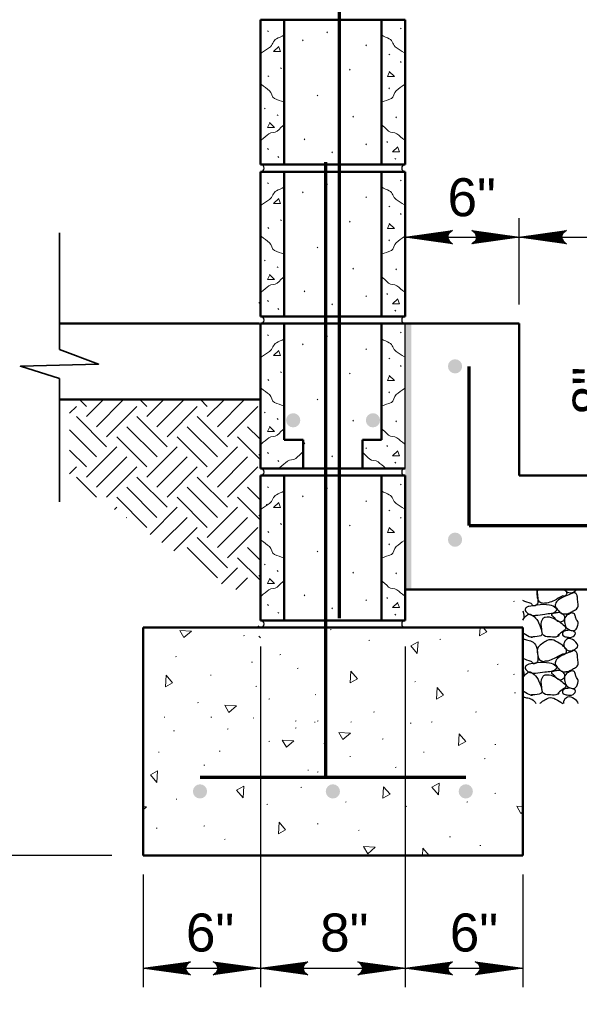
# Model space of a CAD drawing. Extents: x -217 to 423, y -193 to 255.
# Tile 32 of 39: x 185 to 215, y 24 to 76. Entities that reach past the tile are written whole.
import ezdxf

# ---------------------------------------------------------------- set-up
doc = ezdxf.new("R2010")
doc.units = 0
doc.header["$MEASUREMENT"] = 0
for name, color, linetype, lineweight in [('Level 1', 253, 'Continuous', 18), ('Level 15', 253, 'Continuous', 18), ('Level 50', 253, 'Continuous', 18), ('S-Anno-Brkl', 2, 'Continuous', 35), ('S-Anno-Dims', 33, 'Continuous', 35), ('S-Anno-Patt', 152, 'Continuous', 18), ('S-Anno-Patt-Capy', 1, 'Continuous', 18), ('S-Anno-Symb', 6, 'Continuous', 50), ('S-Fndn-Comp', 13, 'Continuous', 25), ('S-Sect-Cmuw', 2, 'Continuous', 50), ('S-Sect-Conc', 6, 'Continuous', 50), ('S-Sect-Rbar', 7, 'Continuous', 70), ('S-Slab-Capl', 12, 'Continuous', 25)]:
    doc.layers.add(name, color=color, linetype=linetype, lineweight=lineweight)
doc.styles.add('NOTES', font='romans.shx')

# ---------------------------------------------------------------- blocks, each defined once
blk = doc.blocks.new('MORTAR')
at = {"layer": 'Level 15', "color": 253, "linetype": 'Continuous', "lineweight": 25}
blk.add_arc((0, -0.1875), 0.1875, 270, 90, dxfattribs=at)
blk = doc.blocks.new('LARROW')
at = {"color": 0, "linetype": 'ByBlock', "lineweight": -2, "flags": 128}
blk.add_lwpolyline([(-4.93, 0.71), (0, 0), (-4.92, -0.71), (-4.77, -0.59), (-4.55, -0.38), (-4.44, -0.19), (-4.42, 0), (-4.46, 0.21), (-4.57, 0.41), (-4.79, 0.61), (-4.93, 0.71), (-0.15, 0.01), (-4.76, -0.67), (-4.62, -0.56), (-4.39, -0.34), (-4.32, -0.06), (-4.37, 0.22), (-4.5, 0.41), (-4.67, 0.57), (-4.78, 0.65), (-0.41, 0.01), (-4.56, -0.59), (-4.41, -0.49), (-4.33, -0.37), (-4.25, -0.21), (-4.21, 0.01), (-4.23, 0.19), (-4.32, 0.33), (-4.5, 0.44), (-4.61, 0.58), (-0.71, 0.01), (-4.33, -0.5), (-4.17, -0.3), (-4.12, -0.06), (-4.14, 0.22), (-4.45, 0.51), (-1.05, 0.02), (-4.12, -0.41), (-4.07, -0.26), (-3.98, -0.04), (-4.04, 0.21), (-4.28, 0.43), (-1.36, 0.02), (-4.01, -0.31), (-3.92, -0.14), (-3.88, 0.04), (-4.07, 0.33), (-1.73, 0.02), (-3.85, -0.24), (-3.79, -0.11), (-3.77, 0.04), (-3.92, 0.25), (-2.17, 0.02), (-3.71, -0.15), (-3.67, 0.05), (-3.81, 0.17), (-2.53, 0.02), (-3.61, -0.09), (-3.63, 0.1), (-2.9, 0.02), (-3.57, -0.03), (-3.59, 0.03), (-3.36, 0.03)], dxfattribs=at)

msp = doc.modelspace()

# ---------------------------------------------------------------- hatches: boundary and pattern name
at = {"layer": 'S-Sect-Rbar'}
for points in [[(207.981, 58.041, 1), (207.981, 57.291, 1)], [(199.829, 54.827, 1), (199.079, 54.827, 1)], [(204.03, 54.827, 1), (203.28, 54.827, 1)], [(207.981, 48.916, 1), (207.981, 48.166, 1)], [(194.92, 35.291, 1), (194.17, 35.291, 1)], [(201.92, 35.291, 1), (201.17, 35.291, 1)], [(208.92, 35.291, 1), (208.17, 35.291, 1)]]:
    msp.add_hatch(color=256, dxfattribs=at).paths.add_polyline_path(points, flags=16)

# ---------------------------------------------------------------- linework, layer by layer
at = {"layer": 'Level 1', "color": 214, "linetype": 'Continuous', "lineweight": 25}
msp.add_3dface([(-216.672, -192.74), (423.328, -192.74), (423.328, 255.26), (-216.672, 255.26)], dxfattribs=at)
msp.add_3dface([(-216.672, -192.74), (423.328, -192.74), (423.328, 255.26), (-216.672, 255.26)], dxfattribs=at)
msp.add_3dface([(-216.672, -192.74), (423.328, -192.74), (423.328, 255.26), (-216.672, 255.26)], dxfattribs=at)
msp.add_3dface([(-216.672, -192.74), (423.328, -192.74), (423.328, 255.26), (-216.672, 255.26)], dxfattribs=at)
msp.add_3dface([(-216.672, -192.74), (423.328, -192.74), (423.328, 255.26), (-216.672, 255.26)], dxfattribs=at)
at = {"layer": 'Level 15', "color": 253, "linetype": 'Continuous', "lineweight": 25}
for p, q in [((205.356, 52.291), (205.356, 59.914)), ((211.545, 31.916), (211.545, 43.916))]:
    msp.add_line(p, q, dxfattribs=at)
at = {"layer": 'Level 50', "color": 96, "linetype": 'Continuous', "lineweight": 18}
msp.add_line((205.356, 60.914), (205.356, 65.466), dxfattribs=at)
at = {"layer": 'S-Anno-Brkl'}
for p, q in [((187.144, 58.556), (187.144, 64.688)), ((187.144, 50.541), (187.144, 57.024))]:
    msp.add_line(p, q, dxfattribs=at)
at = {"layer": 'S-Anno-Brkl', "flags": 128}
msp.add_lwpolyline([(187.144, 58.556), (189.206, 57.789), (185.081, 57.671), (187.144, 57.024)], dxfattribs=at)
at = {"layer": 'S-Anno-Dims', "lineweight": 25}
for p, q in [((211.356, 60.914), (211.356, 65.466)), ((205.356, 64.468), (211.356, 64.468)), ((211.356, 64.468), (221.356, 64.468)), ((197.733, 42.918), (197.733, 24.98)), ((205.356, 42.918), (205.356, 24.98)), ((191.545, 30.918), (191.545, 24.98)), ((211.545, 30.918), (211.545, 24.98)), ((191.545, 25.978), (197.733, 25.978)), ((197.733, 25.978), (205.356, 25.978)), ((205.356, 25.978), (211.545, 25.978))]:
    msp.add_line(p, q, dxfattribs=at)
at = {"layer": 'S-Anno-Patt'}
for p, q in [((198.147, 75.287), (198.105, 75.33)), ((201.268, 75.231), (201.226, 75.274)), ((205.146, 75.426), (205.104, 75.468)), ((199.987, 74.804), (199.945, 74.847)), ((203.316, 74.547), (203.274, 74.591)), ((204.543, 74.057), (204.5, 74.1)), ((205.146, 73.667), (205.104, 73.709)), ((198.833, 73.343), (198.791, 73.385)), ((202.463, 73.265), (202.421, 73.309)), ((198.165, 72.924), (198.123, 72.968)), ((204.533, 72.278), (204.491, 72.32)), ((200.755, 71.898), (200.713, 71.942)), ((197.985, 71.216), (197.943, 71.259)), ((198.654, 70.871), (198.612, 70.913)), ((202.633, 70.787), (202.591, 70.831)), ((204.893, 70.749), (204.852, 70.793)), ((200.073, 69.591), (200.031, 69.635)), ((204.425, 69.453), (204.383, 69.497)), ((198.147, 69.083), (198.105, 69.126)), ((201.524, 68.908), (201.482, 68.951)), ((203.316, 69.335), (203.274, 69.378)), ((198.689, 68.666), (198.647, 68.709)), ((204.857, 68.574), (204.816, 68.616)), ((205.146, 67.426), (205.104, 67.468)), ((198.147, 67.287), (198.105, 67.33)), ((201.268, 67.231), (201.226, 67.274)), ((199.987, 66.804), (199.945, 66.847)), ((203.316, 66.547), (203.274, 66.591)), ((204.543, 66.057), (204.5, 66.1)), ((198.833, 65.343), (198.791, 65.385)), ((202.463, 65.265), (202.421, 65.309)), ((205.146, 65.667), (205.104, 65.709)), ((198.165, 64.924), (198.123, 64.968)), ((204.533, 64.278), (204.491, 64.32)), ((200.755, 63.898), (200.713, 63.942)), ((197.985, 63.216), (197.943, 63.259)), ((198.654, 62.871), (198.612, 62.913)), ((202.633, 62.787), (202.591, 62.831)), ((204.893, 62.749), (204.852, 62.793)), ((200.073, 61.591), (200.031, 61.635)), ((203.316, 61.335), (203.274, 61.378)), ((204.425, 61.453), (204.383, 61.497)), ((197.733, 60.926), (197.64, 61.019)), ((198.147, 61.083), (198.105, 61.126)), ((198.689, 60.666), (198.647, 60.709)), ((201.524, 60.908), (201.482, 60.951)), ((204.857, 60.574), (204.816, 60.616)), ((198.147, 59.287), (198.105, 59.33)), ((201.268, 59.231), (201.226, 59.274)), ((205.146, 59.426), (205.104, 59.468)), ((199.987, 58.804), (199.945, 58.847)), ((203.316, 58.547), (203.274, 58.591)), ((204.543, 58.057), (204.5, 58.1)), ((205.146, 57.667), (205.104, 57.709)), ((198.833, 57.343), (198.791, 57.385)), ((202.463, 57.265), (202.421, 57.309)), ((198.165, 56.924), (198.123, 56.968)), ((204.533, 56.278), (204.491, 56.32)), ((200.755, 55.898), (200.713, 55.942)), ((197.985, 55.216), (197.943, 55.259)), ((198.654, 54.871), (198.612, 54.913)), ((202.633, 54.787), (202.591, 54.831)), ((204.893, 54.749), (204.852, 54.793)), ((200.073, 53.591), (200.031, 53.635)), ((204.425, 53.453), (204.383, 53.497)), ((198.147, 53.083), (198.105, 53.126)), ((201.524, 52.908), (201.482, 52.951)), ((203.316, 53.335), (203.274, 53.378)), ((198.689, 52.666), (198.647, 52.709)), ((204.857, 52.574), (204.816, 52.616)), ((198.147, 51.287), (198.105, 51.33)), ((205.146, 51.426), (205.104, 51.468)), ((199.987, 50.804), (199.945, 50.847)), ((201.268, 51.231), (201.226, 51.274)), ((198.077, 50.411), (198.03, 50.398)), ((203.316, 50.547), (203.274, 50.591)), ((204.543, 50.057), (204.5, 50.1)), ((198.833, 49.343), (198.791, 49.385)), ((202.463, 49.265), (202.421, 49.309)), ((205.146, 49.667), (205.104, 49.709)), ((198.165, 48.924), (198.123, 48.968)), ((204.533, 48.278), (204.491, 48.32)), ((200.755, 47.898), (200.713, 47.942)), ((197.985, 47.216), (197.943, 47.259)), ((198.654, 46.871), (198.612, 46.913)), ((202.633, 46.787), (202.591, 46.831)), ((204.893, 46.749), (204.852, 46.793)), ((200.073, 45.591), (200.031, 45.635)), ((198.147, 45.083), (198.105, 45.126)), ((203.316, 45.335), (203.274, 45.378)), ((204.425, 45.453), (204.383, 45.497)), ((211.11, 45.298), (211.062, 45.284)), ((198.689, 44.666), (198.647, 44.709)), ((201.524, 44.908), (201.482, 44.951)), ((204.857, 44.574), (204.816, 44.616)), ((201.451, 43.815), (201.403, 43.802)), ((196.885, 43.5), (196.837, 43.486)), ((197.733, 43.378), (197.64, 43.471)), ((203.491, 43.247), (203.444, 43.234)), ((207.225, 43.298), (207.177, 43.284)), ((193.303, 42.389), (193.255, 42.375)), ((197.31, 42.1), (197.263, 42.087)), ((198.802, 42.49), (198.755, 42.476)), ((210.244, 41.986), (210.197, 41.973)), ((199.71, 41.782), (199.663, 41.769)), ((208.688, 41.631), (208.641, 41.617)), ((195.141, 41.414), (195.093, 41.401)), ((205.905, 41.071), (205.857, 41.058)), ((211.11, 41.459), (211.062, 41.445)), ((191.541, 40.823), (191.493, 40.809)), ((197.541, 40.823), (197.493, 40.809)), ((211.16, 40.486), (211.113, 40.472)), ((194.463, 39.964), (194.415, 39.951)), ((198.224, 40.157), (198.176, 40.143)), ((200.652, 40.385), (200.604, 40.372)), ((203.735, 39.471), (203.687, 39.457)), ((209.102, 39.471), (209.055, 39.457)), ((192.697, 39.206), (192.65, 39.193)), ((195.169, 39.206), (195.122, 39.193)), ((197.389, 39.156), (197.342, 39.142)), ((199.609, 39.004), (199.562, 38.991)), ((200.615, 38.94), (200.568, 38.927)), ((200.767, 39.004), (200.719, 38.991)), ((202.533, 38.954), (202.485, 38.94)), ((205.661, 38.89), (205.613, 38.876)), ((206.771, 38.954), (206.723, 38.94)), ((193.202, 38.486), (193.154, 38.472)), ((196.027, 38.587), (195.98, 38.573)), ((199.609, 38.637), (199.562, 38.624)), ((198.224, 37.936), (198.176, 37.923)), ((204.192, 38.05), (204.144, 38.037)), ((192.4, 37.364), (192.352, 37.351)), ((195.6, 37.414), (195.553, 37.401)), ((201.108, 37.822), (201.061, 37.808)), ((206.361, 37.364), (206.314, 37.351)), ((210.128, 37.768), (210.08, 37.754)), ((202.479, 37.136), (202.431, 37.122)), ((209.559, 37.022), (209.511, 37.008)), ((194.798, 36.679), (194.75, 36.665)), ((200.265, 36.415), (200.218, 36.401)), ((200.767, 36.314), (200.719, 36.3)), ((204.877, 36.564), (204.829, 36.551)), ((199.912, 35.506), (199.865, 35.492)), ((193.33, 34.889), (193.282, 34.875)), ((202.25, 34.735), (202.203, 34.722)), ((202.25, 34.735), (202.203, 34.722)), ((208.645, 34.735), (208.598, 34.722)), ((208.645, 34.735), (208.598, 34.722)), ((210.13, 35.192), (210.082, 35.179)), ((198.11, 34.621), (198.062, 34.607)), ((205.448, 34.506), (205.4, 34.493)), ((192.286, 33.363), (192.238, 33.35)), ((194.798, 33.477), (194.75, 33.464)), ((200.766, 33.592), (200.718, 33.578)), ((202.935, 33.249), (202.888, 33.235)), ((195.876, 32.778), (195.828, 32.765)), ((207.732, 32.906), (207.684, 32.892)), ((209.331, 32.449), (209.283, 32.435))]:
    msp.add_line(p, q, dxfattribs=at)
at = {"layer": 'S-Anno-Patt', "flags": 128}
for points in [[(198.69, 74.504), (198.417, 74.241), (198.786, 74.241), (198.69, 74.463)], [(204.513, 73.182), (204.788, 72.918), (204.419, 72.918), (204.513, 73.14)], [(198.201, 70.497), (198.474, 70.233), (198.107, 70.233), (198.201, 70.455)], [(204.968, 69.227), (204.693, 68.964), (205.062, 68.964), (204.968, 69.185)], [(198.69, 66.504), (198.417, 66.241), (198.786, 66.241), (198.69, 66.463)], [(204.513, 65.182), (204.788, 64.918), (204.419, 64.918), (204.513, 65.14)], [(198.201, 62.497), (198.474, 62.233), (198.107, 62.233), (198.201, 62.455)], [(204.968, 61.227), (204.693, 60.964), (205.062, 60.964), (204.968, 61.185)], [(198.69, 58.504), (198.417, 58.241), (198.786, 58.241), (198.69, 58.463)], [(204.513, 57.182), (204.788, 56.918), (204.419, 56.918), (204.513, 57.14)], [(198.201, 54.497), (198.474, 54.233), (198.107, 54.233), (198.201, 54.455)], [(204.968, 53.227), (204.693, 52.964), (205.062, 52.964), (204.968, 53.185)], [(198.69, 50.504), (198.417, 50.241), (198.786, 50.241), (198.69, 50.463)], [(204.513, 49.182), (204.788, 48.918), (204.419, 48.918), (204.513, 49.14)], [(198.201, 46.497), (198.474, 46.233), (198.107, 46.233), (198.201, 46.455)], [(204.968, 45.227), (204.693, 44.964), (205.062, 44.964), (204.968, 45.185)], [(209.457, 43.916), (209.65, 43.69), (209.27, 43.476), (209.298, 43.916)], [(191.545, 34.481), (191.723, 34.47)], [(191.723, 34.47), (191.545, 34.318)], [(211.545, 34.209), (211.451, 34.129), (211.238, 34.509), (211.545, 34.49)], [(206.257, 31.916), (206.282, 32.307)], [(206.282, 32.307), (206.616, 31.916)]]:
    msp.add_lwpolyline(points, dxfattribs=at)
at = {"layer": 'S-Anno-Patt'}
for points, knots in [([(197.778, 74.168), (197.923, 74.261), (198.067, 74.354), (198.212, 74.447), (198.376, 74.553), (198.395, 74.826), (198.572, 74.909), (198.704, 74.971), (198.837, 75.033), (198.969, 75.095)], [0, 0, 0, 0, 0.334736, 0.334736, 0.334736, 0.715039, 0.715039, 0.715039, 1, 1, 1, 1]), ([(205.311, 74.168), (205.167, 74.261), (205.022, 74.354), (204.878, 74.447), (204.714, 74.553), (204.694, 74.826), (204.518, 74.909), (204.385, 74.971), (204.253, 75.033), (204.12, 75.095)], [0, 0, 0, 0, 0.334736, 0.334736, 0.334736, 0.715039, 0.715039, 0.715039, 1, 1, 1, 1]), ([(197.778, 72.501), (197.923, 72.393), (198.067, 72.285), (198.212, 72.177), (198.342, 72.08), (198.312, 71.817), (198.464, 71.76), (198.632, 71.698), (198.801, 71.638), (198.969, 71.576)], [0, 0, 0, 0, 0.345473, 0.345473, 0.345473, 0.656495, 0.656495, 0.656495, 1, 1, 1, 1]), ([(205.311, 72.501), (205.167, 72.393), (205.022, 72.285), (204.878, 72.177), (204.748, 72.08), (204.778, 71.817), (204.626, 71.76), (204.458, 71.698), (204.289, 71.638), (204.12, 71.576)], [0, 0, 0, 0, 0.345473, 0.345473, 0.345473, 0.656495, 0.656495, 0.656495, 1, 1, 1, 1]), ([(197.778, 69.585), (197.911, 69.694), (198.043, 69.802), (198.176, 69.909), (198.293, 70.005), (198.497, 69.944), (198.608, 70.047), (198.741, 70.171), (198.873, 70.294), (199.005, 70.418)], [0, 0, 0, 0, 0.339678, 0.339678, 0.339678, 0.640069, 0.640069, 0.640069, 1, 1, 1, 1]), ([(205.311, 69.585), (205.179, 69.694), (205.047, 69.802), (204.914, 69.909), (204.797, 70.005), (204.592, 69.944), (204.482, 70.047), (204.349, 70.171), (204.217, 70.294), (204.084, 70.418)], [0, 0, 0, 0, 0.339678, 0.339678, 0.339678, 0.640069, 0.640069, 0.640069, 1, 1, 1, 1]), ([(197.778, 66.168), (197.923, 66.261), (198.067, 66.354), (198.212, 66.447), (198.376, 66.553), (198.395, 66.826), (198.572, 66.909), (198.704, 66.971), (198.837, 67.033), (198.969, 67.095)], [0, 0, 0, 0, 0.334736, 0.334736, 0.334736, 0.715039, 0.715039, 0.715039, 1, 1, 1, 1]), ([(205.311, 66.168), (205.167, 66.261), (205.022, 66.354), (204.878, 66.447), (204.714, 66.553), (204.694, 66.826), (204.518, 66.909), (204.385, 66.971), (204.253, 67.033), (204.12, 67.095)], [0, 0, 0, 0, 0.334736, 0.334736, 0.334736, 0.715039, 0.715039, 0.715039, 1, 1, 1, 1]), ([(197.778, 64.501), (197.923, 64.393), (198.067, 64.285), (198.212, 64.177), (198.342, 64.08), (198.312, 63.817), (198.464, 63.76), (198.632, 63.698), (198.801, 63.638), (198.969, 63.576)], [0, 0, 0, 0, 0.345473, 0.345473, 0.345473, 0.656495, 0.656495, 0.656495, 1, 1, 1, 1]), ([(205.311, 64.501), (205.167, 64.393), (205.022, 64.285), (204.878, 64.177), (204.748, 64.08), (204.778, 63.817), (204.626, 63.76), (204.458, 63.698), (204.289, 63.638), (204.12, 63.576)], [0, 0, 0, 0, 0.345473, 0.345473, 0.345473, 0.656495, 0.656495, 0.656495, 1, 1, 1, 1]), ([(197.778, 61.585), (197.911, 61.694), (198.043, 61.802), (198.176, 61.909), (198.293, 62.005), (198.497, 61.944), (198.608, 62.047), (198.741, 62.171), (198.873, 62.294), (199.005, 62.418)], [0, 0, 0, 0, 0.339678, 0.339678, 0.339678, 0.640069, 0.640069, 0.640069, 1, 1, 1, 1]), ([(205.311, 61.585), (205.179, 61.694), (205.047, 61.802), (204.914, 61.909), (204.797, 62.005), (204.592, 61.944), (204.482, 62.047), (204.349, 62.171), (204.217, 62.294), (204.084, 62.418)], [0, 0, 0, 0, 0.339678, 0.339678, 0.339678, 0.640069, 0.640069, 0.640069, 1, 1, 1, 1]), ([(197.778, 58.168), (197.923, 58.261), (198.067, 58.354), (198.212, 58.447), (198.376, 58.553), (198.395, 58.826), (198.572, 58.909), (198.704, 58.971), (198.837, 59.033), (198.969, 59.095)], [0, 0, 0, 0, 0.334736, 0.334736, 0.334736, 0.715039, 0.715039, 0.715039, 1, 1, 1, 1]), ([(205.311, 58.168), (205.167, 58.261), (205.022, 58.354), (204.878, 58.447), (204.714, 58.553), (204.694, 58.826), (204.518, 58.909), (204.385, 58.971), (204.253, 59.033), (204.12, 59.095)], [0, 0, 0, 0, 0.334736, 0.334736, 0.334736, 0.715039, 0.715039, 0.715039, 1, 1, 1, 1]), ([(197.778, 56.501), (197.923, 56.393), (198.067, 56.285), (198.212, 56.177), (198.342, 56.08), (198.312, 55.817), (198.464, 55.76), (198.632, 55.698), (198.801, 55.638), (198.969, 55.576)], [0, 0, 0, 0, 0.345473, 0.345473, 0.345473, 0.656495, 0.656495, 0.656495, 1, 1, 1, 1]), ([(205.311, 56.501), (205.167, 56.393), (205.022, 56.285), (204.878, 56.177), (204.748, 56.08), (204.778, 55.817), (204.626, 55.76), (204.458, 55.698), (204.289, 55.638), (204.12, 55.576)], [0, 0, 0, 0, 0.345473, 0.345473, 0.345473, 0.656495, 0.656495, 0.656495, 1, 1, 1, 1]), ([(197.778, 53.585), (197.911, 53.694), (198.043, 53.802), (198.176, 53.909), (198.293, 54.005), (198.497, 53.944), (198.608, 54.047), (198.741, 54.171), (198.873, 54.294), (199.005, 54.418)], [0, 0, 0, 0, 0.339678, 0.339678, 0.339678, 0.640069, 0.640069, 0.640069, 1, 1, 1, 1]), ([(205.311, 53.585), (205.179, 53.694), (205.047, 53.802), (204.914, 53.909), (204.797, 54.005), (204.592, 53.944), (204.482, 54.047), (204.349, 54.171), (204.217, 54.294), (204.084, 54.418)], [0, 0, 0, 0, 0.339678, 0.339678, 0.339678, 0.640069, 0.640069, 0.640069, 1, 1, 1, 1]), ([(198.756, 52.349), (198.888, 52.457), (199.021, 52.565), (199.153, 52.673), (199.271, 52.768), (199.475, 52.708), (199.585, 52.811), (199.718, 52.934), (199.851, 53.058), (199.983, 53.181)], [0, 0, 0, 0, 0.339678, 0.339678, 0.339678, 0.640069, 0.640069, 0.640069, 1, 1, 1, 1]), ([(204.319, 52.314), (204.187, 52.423), (204.054, 52.531), (203.922, 52.638), (203.804, 52.734), (203.6, 52.673), (203.49, 52.776), (203.357, 52.9), (203.225, 53.023), (203.092, 53.147)], [0, 0, 0, 0, 0.339678, 0.339678, 0.339678, 0.640069, 0.640069, 0.640069, 1, 1, 1, 1]), ([(197.778, 50.168), (197.923, 50.261), (198.067, 50.354), (198.212, 50.447), (198.376, 50.553), (198.395, 50.826), (198.572, 50.909), (198.704, 50.971), (198.837, 51.033), (198.969, 51.095)], [0, 0, 0, 0, 0.334736, 0.334736, 0.334736, 0.715039, 0.715039, 0.715039, 1, 1, 1, 1]), ([(205.311, 50.168), (205.167, 50.261), (205.022, 50.354), (204.878, 50.447), (204.714, 50.553), (204.694, 50.826), (204.518, 50.909), (204.385, 50.971), (204.253, 51.033), (204.12, 51.095)], [0, 0, 0, 0, 0.334736, 0.334736, 0.334736, 0.715039, 0.715039, 0.715039, 1, 1, 1, 1]), ([(197.778, 48.501), (197.923, 48.393), (198.067, 48.285), (198.212, 48.177), (198.342, 48.08), (198.312, 47.817), (198.464, 47.76), (198.632, 47.698), (198.801, 47.638), (198.969, 47.576)], [0, 0, 0, 0, 0.345473, 0.345473, 0.345473, 0.656495, 0.656495, 0.656495, 1, 1, 1, 1]), ([(205.311, 48.501), (205.167, 48.393), (205.022, 48.285), (204.878, 48.177), (204.748, 48.08), (204.778, 47.817), (204.626, 47.76), (204.458, 47.698), (204.289, 47.638), (204.12, 47.576)], [0, 0, 0, 0, 0.345473, 0.345473, 0.345473, 0.656495, 0.656495, 0.656495, 1, 1, 1, 1]), ([(197.778, 45.585), (197.911, 45.694), (198.043, 45.802), (198.176, 45.909), (198.293, 46.005), (198.497, 45.944), (198.608, 46.047), (198.741, 46.171), (198.873, 46.294), (199.005, 46.418)], [0, 0, 0, 0, 0.339678, 0.339678, 0.339678, 0.640069, 0.640069, 0.640069, 1, 1, 1, 1]), ([(205.311, 45.585), (205.179, 45.694), (205.047, 45.802), (204.914, 45.909), (204.797, 46.005), (204.592, 45.944), (204.482, 46.047), (204.349, 46.171), (204.217, 46.294), (204.084, 46.418)], [0, 0, 0, 0, 0.339678, 0.339678, 0.339678, 0.640069, 0.640069, 0.640069, 1, 1, 1, 1])]:
    msp.add_open_spline(points, degree=3, knots=knots, dxfattribs=at)
for points in [[(194.094, 43.727), (193.695, 43.386), (193.481, 43.766)], [(205.99, 42.548), (205.65, 42.947), (206.03, 43.161)], [(202.498, 41.614), (202.838, 41.215), (202.459, 41.001)], [(192.763, 41.412), (193.104, 41.013), (192.724, 40.799)], [(207.039, 40.756), (207.379, 40.356), (206.999, 40.142)], [(196.465, 39.787), (196.066, 39.446), (195.852, 39.826)], [(202.466, 38.359), (202.067, 38.019), (201.853, 38.399)], [(199.493, 37.955), (199.093, 37.615), (198.879, 37.994)], [(208.199, 38.318), (208.54, 37.918), (208.16, 37.704)], [(192.27, 35.766), (191.929, 36.165), (192.309, 36.379)], [(196.81, 34.958), (196.47, 35.357), (196.85, 35.571)], [(204.214, 35.54), (204.554, 35.14), (204.174, 34.926)], [(207.1, 35.109), (206.76, 35.508), (207.14, 35.722)], [(198.717, 33.671), (199.057, 33.271), (198.677, 33.058)], [(203.778, 32.348), (203.379, 32.008), (203.165, 32.388)]]:
    msp.add_3dface(points, dxfattribs=at)
at = {"layer": 'S-Anno-Patt-Capy'}
for p, q in [((187.678, 55.195), (188.034, 55.552)), ((188.565, 55.551), (188.2, 55.916)), ((188.565, 55.02), (189.461, 55.916)), ((189.096, 54.49), (190.521, 55.916)), ((189.626, 53.96), (191.218, 55.552)), ((191.748, 55.552), (191.384, 55.916)), ((191.748, 55.021), (192.643, 55.916)), ((192.279, 54.491), (193.703, 55.916)), ((192.809, 53.961), (194.4, 55.552)), ((194.931, 55.551), (194.566, 55.916)), ((194.931, 55.02), (195.827, 55.916)), ((195.462, 54.49), (196.888, 55.916)), ((195.992, 53.96), (197.584, 55.552)), ((189.626, 53.429), (188.035, 55.02)), ((192.81, 53.429), (191.218, 55.021)), ((195.992, 53.429), (194.401, 55.02)), ((192.28, 52.899), (190.688, 54.491)), ((195.462, 52.899), (193.871, 54.49)), ((197.678, 53.867), (197.054, 54.491)), ((189.096, 52.899), (187.678, 54.317)), ((191.748, 52.368), (190.156, 53.96)), ((194.931, 52.369), (193.34, 53.96)), ((197.678, 52.804), (196.522, 53.96)), ((188.565, 51.838), (190.156, 53.429)), ((191.748, 51.837), (193.34, 53.429)), ((194.931, 51.838), (196.522, 53.429)), ((188.565, 52.369), (187.678, 53.256)), ((189.096, 51.308), (190.687, 52.899)), ((192.279, 51.307), (193.871, 52.899)), ((195.462, 51.308), (197.053, 52.899)), ((197.733, 52.928), (197.64, 53.021)), ((187.678, 52.011), (188.035, 52.369)), ((189.626, 50.778), (191.217, 52.369)), ((192.809, 50.777), (194.401, 52.369)), ((195.992, 50.778), (197.583, 52.369)), ((189.097, 50.776), (188.035, 51.838)), ((192.809, 50.246), (191.218, 51.837)), ((195.993, 50.246), (194.401, 51.838)), ((192.279, 49.716), (190.688, 51.307)), ((195.463, 49.716), (193.871, 51.308)), ((197.678, 50.683), (197.054, 51.307)), ((191.748, 49.186), (190.157, 50.777)), ((194.931, 49.184), (193.339, 50.777)), ((197.678, 49.622), (196.523, 50.777)), ((190.036, 50.125), (190.157, 50.246)), ((191.916, 48.823), (193.339, 50.246)), ((194.931, 48.654), (196.523, 50.246)), ((197.733, 49.744), (197.64, 49.837)), ((190.663, 49.691), (190.688, 49.716)), ((192.543, 48.389), (193.87, 49.716)), ((195.462, 48.124), (197.054, 49.716)), ((193.169, 47.955), (194.4, 49.186)), ((195.992, 47.593), (197.584, 49.186)), ((195.992, 47.063), (194.401, 48.654)), ((195.462, 46.533), (193.871, 48.124)), ((197.678, 47.501), (197.054, 48.125)), ((197.678, 46.438), (196.522, 47.593)), ((195.677, 46.218), (196.522, 47.063)), ((197.733, 46.562), (197.64, 46.655)), ((196.436, 45.916), (197.053, 46.533)), ((197.552, 43.916), (197.639, 44.002))]:
    msp.add_line(p, q, dxfattribs=at)
at = {"layer": 'S-Anno-Symb', "lineweight": 25}
msp.add_line((189.892, 31.916), (166.266, 31.916), dxfattribs=at)
at = {"layer": 'S-Fndn-Comp', "extrusion": (0, 0, -1)}
for points in [[(-205.356, 59.916), (-205.544, 59.916), (-205.356, 45.916), (-205.544, 45.916)], [(-205.49, 59.916), (-205.678, 59.916), (-205.49, 45.916), (-205.678, 45.916)]]:
    msp.add_solid(points, dxfattribs=at)
at = {"layer": 'S-Sect-Cmuw'}
for p, q in [((197.733, 68.291), (197.733, 75.914)), ((197.733, 75.914), (205.356, 75.914)), ((198.983, 68.291), (198.983, 75.914)), ((204.107, 68.291), (204.107, 75.914)), ((205.356, 68.291), (205.356, 75.914)), ((197.733, 68.291), (205.356, 68.291)), ((197.733, 60.291), (197.733, 67.914)), ((197.733, 67.914), (205.356, 67.914)), ((198.983, 60.291), (198.983, 67.914)), ((204.107, 60.291), (204.107, 67.914)), ((205.356, 60.291), (205.356, 67.914)), ((197.733, 60.291), (205.356, 60.291)), ((197.733, 52.291), (197.733, 59.914)), ((197.733, 59.914), (205.356, 59.914)), ((198.983, 53.791), (198.983, 59.914)), ((204.107, 53.791), (204.107, 59.914)), ((198.983, 53.791), (199.983, 53.791)), ((199.983, 52.291), (199.983, 53.791)), ((203.107, 52.291), (203.107, 53.791)), ((203.107, 53.791), (204.107, 53.791)), ((197.733, 52.291), (205.356, 52.291)), ((197.733, 44.291), (197.733, 51.914)), ((197.733, 51.914), (205.356, 51.914)), ((198.983, 44.291), (198.983, 51.914)), ((204.107, 44.291), (204.107, 51.914)), ((205.356, 44.291), (205.356, 51.914)), ((197.733, 44.291), (205.356, 44.291))]:
    msp.add_line(p, q, dxfattribs=at)
at = {"layer": 'S-Sect-Conc'}
for p, q in [((187.144, 59.916), (197.678, 59.916)), ((205.356, 59.916), (211.356, 59.916)), ((211.356, 51.916), (211.356, 59.916)), ((187.144, 55.916), (197.678, 55.916)), ((211.356, 51.916), (221.356, 51.916)), ((205.356, 45.916), (227.356, 45.916)), ((191.545, 43.916), (211.545, 43.916)), ((191.545, 31.916), (191.545, 43.916)), ((211.545, 31.916), (211.545, 43.916)), ((191.545, 31.916), (211.545, 31.916))]:
    msp.add_line(p, q, dxfattribs=at)
at = {"layer": 'S-Sect-Rbar'}
for p, q in [((201.897, 44.416), (201.897, 79.088)), ((201.17, 36.041), (201.17, 68.416)), ((208.731, 49.291), (208.731, 57.666)), ((208.731, 49.291), (223.981, 49.291)), ((194.545, 36.041), (201.17, 36.041)), ((201.17, 36.041), (208.545, 36.041))]:
    msp.add_line(p, q, dxfattribs=at)
at = {"layer": 'S-Slab-Capl'}
for points, knots in [([(212.27, 45.916), (212.304, 45.8), (212.314, 45.678), (212.33, 45.559), (212.341, 45.479), (212.342, 45.398), (212.342, 45.317), (212.342, 45.254), (212.334, 45.193), (212.29, 45.133), (212.246, 45.073), (212.161, 45.043), (212.111, 45.062), (212.067, 45.08), (212.037, 45.157), (211.985, 45.178), (211.845, 45.235), (211.691, 45.272), (211.552, 45.338), (211.55, 45.339), (211.547, 45.34), (211.545, 45.342)], [0, 0, 0, 0, 0.222347, 0.222347, 0.222347, 0.370835, 0.370835, 0.370835, 0.488634, 0.488634, 0.488634, 0.606491, 0.606491, 0.606491, 0.711457, 0.711457, 0.711457, 0.99533, 0.99533, 0.99533, 1, 1, 1, 1]), ([(212.632, 45.184), (212.57, 45.201), (212.509, 45.204), (212.45, 45.247), (212.342, 45.325), (212.334, 45.461), (212.321, 45.577), (212.309, 45.688), (212.291, 45.82), (212.354, 45.916)], [0, 0, 0, 0, 0.216606, 0.216606, 0.216606, 0.616075, 0.616075, 0.616075, 1, 1, 1, 1]), ([(213.761, 45.916), (213.8, 45.875), (213.83, 45.823), (213.851, 45.775), (213.876, 45.72), (213.847, 45.641), (213.788, 45.592), (213.736, 45.548), (213.669, 45.596), (213.619, 45.571), (213.483, 45.503), (213.356, 45.409), (213.215, 45.346), (213.108, 45.297), (212.997, 45.256), (212.887, 45.217), (212.807, 45.188), (212.689, 45.226), (212.632, 45.184)], [0, 0, 0, 0, 0.104309, 0.104309, 0.104309, 0.224996, 0.224996, 0.224996, 0.331501, 0.331501, 0.331501, 0.619589, 0.619589, 0.619589, 0.839662, 0.839662, 0.839662, 1, 1, 1, 1]), ([(214.129, 45.709), (214.021, 45.665), (213.914, 45.621), (213.806, 45.577), (213.673, 45.522), (213.551, 45.457), (213.427, 45.373), (213.348, 45.32), (213.3, 45.235), (213.266, 45.152), (213.245, 45.099), (213.243, 45.022), (213.281, 44.977), (213.338, 44.911), (213.397, 44.85), (213.457, 44.788), (213.495, 44.748), (213.521, 44.707), (213.574, 44.671), (213.645, 44.622), (213.72, 44.637), (213.793, 44.641), (213.856, 44.644), (213.92, 44.642), (213.982, 44.671), (214.052, 44.703), (214.109, 44.738), (214.172, 44.773), (214.241, 44.811), (214.309, 44.842), (214.376, 44.89), (214.439, 44.935), (214.469, 45.02), (214.463, 45.094), (214.456, 45.187), (214.443, 45.28), (214.435, 45.373), (214.429, 45.436), (214.426, 45.499), (214.42, 45.562), (214.415, 45.616), (214.395, 45.666), (214.348, 45.709), (214.312, 45.741), (214.272, 45.752), (214.231, 45.752), (214.201, 45.752), (214.172, 45.752), (214.142, 45.752)], [0, 0, 0, 0, 0.097227, 0.097227, 0.097227, 0.217441, 0.217441, 0.217441, 0.293535, 0.293535, 0.293535, 0.34268, 0.34268, 0.34268, 0.414642, 0.414642, 0.414642, 0.460808, 0.460808, 0.460808, 0.522483, 0.522483, 0.522483, 0.575876, 0.575876, 0.575876, 0.636167, 0.636167, 0.636167, 0.701783, 0.701783, 0.701783, 0.763661, 0.763661, 0.763661, 0.84191, 0.84191, 0.84191, 0.89481, 0.89481, 0.89481, 0.94048, 0.94048, 0.94048, 0.975307, 0.975307, 0.975307, 1, 1, 1, 1]), ([(214.174, 45.731), (214.085, 45.732), (213.997, 45.725), (213.908, 45.767), (213.837, 45.801), (213.789, 45.854), (213.75, 45.916)], [0, 0, 0, 0, 0.552807, 0.552807, 0.552807, 1, 1, 1, 1]), ([(211.864, 45.028), (212.01, 45.052), (212.156, 45.077), (212.302, 45.101), (212.518, 45.138), (212.741, 45.126), (212.959, 45.094), (213.09, 45.074), (213.198, 45.021), (213.31, 44.911), (213.326, 44.895), (213.34, 44.876), (213.338, 44.86), (213.335, 44.827), (213.308, 44.795), (213.274, 44.765), (213.205, 44.706), (213.139, 44.679), (213.062, 44.669), (212.943, 44.654), (212.823, 44.641), (212.704, 44.626), (212.543, 44.605), (212.383, 44.58), (212.222, 44.56), (212.086, 44.543), (211.953, 44.581), (211.82, 44.654), (211.754, 44.691), (211.713, 44.747), (211.682, 44.809), (211.666, 44.841), (211.666, 44.888), (211.69, 44.918), (211.72, 44.957), (211.755, 44.99), (211.799, 45.005), (211.821, 45.013), (211.842, 45.02), (211.864, 45.028)], [0, 0, 0, 0, 0.120448, 0.120448, 0.120448, 0.298639, 0.298639, 0.298639, 0.405992, 0.405992, 0.405992, 0.421837, 0.421837, 0.421837, 0.452866, 0.452866, 0.452866, 0.515858, 0.515858, 0.515858, 0.613797, 0.613797, 0.613797, 0.745602, 0.745602, 0.745602, 0.857597, 0.857597, 0.857597, 0.913779, 0.913779, 0.913779, 0.943545, 0.943545, 0.943545, 0.981474, 0.981474, 0.981474, 1, 1, 1, 1]), ([(211.545, 44.307), (211.616, 44.419), (211.705, 44.515), (211.808, 44.602), (211.851, 44.638), (211.924, 44.636), (211.972, 44.611), (212.096, 44.544), (212.212, 44.457), (212.293, 44.332), (212.378, 44.199), (212.428, 44.062), (212.486, 43.924), (212.532, 43.816), (212.556, 43.68), (212.573, 43.582), (212.603, 43.407), (212.013, 43.432), (211.972, 43.409), (211.966, 43.406), (212.078, 43.403), (212.057, 43.409)], [0, 0, 0, 0, 0.158015, 0.158015, 0.158015, 0.223521, 0.223521, 0.223521, 0.393659, 0.393659, 0.393659, 0.574301, 0.574301, 0.574301, 0.715473, 0.715473, 0.715473, 0.965797, 0.965797, 0.965797, 1, 1, 1, 1]), ([(213.145, 44.498), (213.211, 44.43), (213.278, 44.361), (213.344, 44.293), (213.404, 44.232), (213.512, 44.206), (213.592, 44.227), (213.656, 44.244), (213.717, 44.297), (213.754, 44.353), (213.802, 44.427), (213.746, 44.541), (213.668, 44.608), (213.603, 44.665), (213.536, 44.702), (213.461, 44.704), (213.391, 44.705), (213.319, 44.692), (213.248, 44.678), (213.186, 44.666), (213.125, 44.655), (213.067, 44.621), (213.05, 44.612), (213.05, 44.579), (213.064, 44.567), (213.096, 44.541), (213.129, 44.515), (213.161, 44.489)], [0, 0, 0, 0, 0.156626, 0.156626, 0.156626, 0.296703, 0.296703, 0.296703, 0.408936, 0.408936, 0.408936, 0.556015, 0.556015, 0.556015, 0.680796, 0.680796, 0.680796, 0.798108, 0.798108, 0.798108, 0.902143, 0.902143, 0.902143, 0.931719, 0.931719, 0.931719, 1, 1, 1, 1]), ([(214.084, 44.671), (214.026, 44.642), (213.968, 44.613), (213.91, 44.582), (213.829, 44.54), (213.771, 44.45), (213.748, 44.363), (213.722, 44.265), (213.748, 44.156), (213.778, 44.057), (213.792, 44.011), (213.804, 43.966), (213.836, 43.925), (213.881, 43.869), (213.935, 43.841), (213.997, 43.808), (214.063, 43.773), (214.134, 43.747), (214.201, 43.75), (214.258, 43.752), (214.314, 43.783), (214.361, 43.837), (214.419, 43.902), (214.431, 43.969), (214.45, 44.042), (214.462, 44.09), (214.478, 44.143), (214.463, 44.188), (214.442, 44.255), (214.387, 44.311), (214.361, 44.378), (214.341, 44.431), (214.322, 44.485), (214.303, 44.539), (214.291, 44.572), (214.296, 44.609), (214.274, 44.641), (214.258, 44.665), (214.227, 44.668), (214.201, 44.671), (214.162, 44.676), (214.123, 44.679), (214.084, 44.684)], [0, 0, 0, 0, 0.075878, 0.075878, 0.075878, 0.18176, 0.18176, 0.18176, 0.30127, 0.30127, 0.30127, 0.35739, 0.35739, 0.35739, 0.434592, 0.434592, 0.434592, 0.517081, 0.517081, 0.517081, 0.588041, 0.588041, 0.588041, 0.67501, 0.67501, 0.67501, 0.731807, 0.731807, 0.731807, 0.815799, 0.815799, 0.815799, 0.882199, 0.882199, 0.882199, 0.923364, 0.923364, 0.923364, 0.954221, 0.954221, 0.954221, 1, 1, 1, 1]), ([(213.391, 43.466), (213.266, 43.367), (213.137, 43.416), (213.011, 43.421), (212.892, 43.427), (212.771, 43.389), (212.654, 43.493), (212.543, 43.592), (212.56, 43.71), (212.546, 43.823), (212.525, 44.003), (212.49, 44.193), (212.596, 44.371), (212.627, 44.424), (212.675, 44.456), (212.728, 44.468), (212.865, 44.5), (213.022, 44.476), (213.151, 44.413), (213.287, 44.346), (213.409, 44.277), (213.536, 44.18), (213.636, 44.104), (213.722, 44.022), (213.797, 43.942), (213.93, 43.799), (213.393, 43.594), (213.391, 43.466), (213.391, 43.449), (213.491, 43.514), (213.463, 43.514)], [0, 0, 0, 0, 0.101912, 0.101912, 0.101912, 0.199032, 0.199032, 0.199032, 0.291628, 0.291628, 0.291628, 0.438228, 0.438228, 0.438228, 0.48199, 0.48199, 0.48199, 0.595761, 0.595761, 0.595761, 0.715814, 0.715814, 0.715814, 0.810099, 0.810099, 0.810099, 0.976924, 0.976924, 0.976924, 1, 1, 1, 1]), ([(211.972, 43.409), (211.859, 43.427), (211.733, 43.505), (211.628, 43.582), (211.6, 43.603), (211.572, 43.623), (211.545, 43.644)], [0, 0, 0, 0, 0.786729, 0.786729, 0.786729, 1, 1, 1, 1]), ([(214.012, 43.778), (213.939, 43.768), (213.866, 43.76), (213.793, 43.75), (213.747, 43.744), (213.71, 43.709), (213.676, 43.676), (213.629, 43.631), (213.619, 43.527), (213.676, 43.486), (213.74, 43.439), (213.809, 43.424), (213.88, 43.414), (213.985, 43.398), (214.096, 43.383), (214.201, 43.442), (214.279, 43.487), (214.368, 43.614), (214.303, 43.661), (214.269, 43.686), (214.235, 43.71), (214.201, 43.735)], [0, 0, 0, 0, 0.15174, 0.15174, 0.15174, 0.246676, 0.246676, 0.246676, 0.377565, 0.377565, 0.377565, 0.526204, 0.526204, 0.526204, 0.747626, 0.747626, 0.747626, 0.913618, 0.913618, 0.913618, 1, 1, 1, 1]), ([(211.545, 43.315), (211.613, 43.306), (211.68, 43.288), (211.747, 43.273), (211.839, 43.252), (211.929, 43.229), (212.018, 43.189), (212.127, 43.14), (212.21, 43.044), (212.249, 42.932), (212.299, 42.793), (212.315, 42.653), (212.33, 42.511), (212.339, 42.431), (212.343, 42.35), (212.342, 42.269), (212.342, 42.206), (212.334, 42.145), (212.29, 42.085), (212.246, 42.025), (212.161, 41.995), (212.111, 42.014), (212.067, 42.032), (212.037, 42.109), (211.985, 42.13), (211.845, 42.187), (211.691, 42.224), (211.552, 42.29), (211.55, 42.291), (211.547, 42.292), (211.545, 42.294)], [0, 0, 0, 0, 0.081456, 0.081456, 0.081456, 0.193738, 0.193738, 0.193738, 0.330116, 0.330116, 0.330116, 0.499691, 0.499691, 0.499691, 0.595222, 0.595222, 0.595222, 0.671009, 0.671009, 0.671009, 0.746833, 0.746833, 0.746833, 0.814364, 0.814364, 0.814364, 0.996996, 0.996996, 0.996996, 1, 1, 1, 1]), ([(212.632, 42.136), (212.57, 42.153), (212.509, 42.156), (212.45, 42.199), (212.342, 42.278), (212.337, 42.414), (212.321, 42.529), (212.305, 42.643), (212.286, 42.776), (212.362, 42.88), (212.429, 42.971), (212.509, 43.021), (212.594, 43.084), (212.673, 43.141), (212.748, 43.194), (212.834, 43.235), (212.939, 43.286), (213.074, 43.291), (213.179, 43.246), (213.31, 43.19), (213.433, 43.117), (213.553, 43.034), (213.621, 42.988), (213.681, 42.944), (213.743, 42.886), (213.793, 42.84), (213.83, 42.781), (213.851, 42.727), (213.873, 42.672), (213.847, 42.592), (213.788, 42.544), (213.736, 42.501), (213.669, 42.548), (213.619, 42.523), (213.483, 42.455), (213.356, 42.361), (213.215, 42.298), (213.108, 42.249), (212.997, 42.208), (212.887, 42.169), (212.807, 42.14), (212.689, 42.178), (212.632, 42.136)], [0, 0, 0, 0, 0.046436, 0.046436, 0.046436, 0.132073, 0.132073, 0.132073, 0.217472, 0.217472, 0.217472, 0.292231, 0.292231, 0.292231, 0.360829, 0.360829, 0.360829, 0.444253, 0.444253, 0.444253, 0.547995, 0.547995, 0.547995, 0.606375, 0.606375, 0.606375, 0.652832, 0.652832, 0.652832, 0.69961, 0.69961, 0.69961, 0.740891, 0.740891, 0.740891, 0.852553, 0.852553, 0.852553, 0.937853, 0.937853, 0.937853, 1, 1, 1, 1]), ([(214.174, 42.683), (214.085, 42.684), (213.997, 42.682), (213.908, 42.719), (213.828, 42.753), (213.778, 42.818), (213.737, 42.89), (213.694, 42.967), (213.694, 43.067), (213.737, 43.147), (213.779, 43.222), (213.839, 43.286), (213.908, 43.319), (214.01, 43.369), (214.149, 43.322), (214.253, 43.232), (214.365, 43.136), (214.515, 42.973), (214.424, 42.89), (214.347, 42.82), (214.255, 42.754), (214.174, 42.683)], [0, 0, 0, 0, 0.129292, 0.129292, 0.129292, 0.24599, 0.24599, 0.24599, 0.369766, 0.369766, 0.369766, 0.486977, 0.486977, 0.486977, 0.658672, 0.658672, 0.658672, 0.843187, 0.843187, 0.843187, 1, 1, 1, 1]), ([(214.129, 42.661), (214.021, 42.617), (213.914, 42.573), (213.806, 42.529), (213.673, 42.474), (213.551, 42.409), (213.427, 42.325), (213.348, 42.272), (213.3, 42.187), (213.266, 42.104), (213.245, 42.051), (213.243, 41.974), (213.281, 41.929), (213.338, 41.863), (213.397, 41.802), (213.457, 41.74), (213.495, 41.7), (213.521, 41.659), (213.574, 41.623), (213.645, 41.574), (213.72, 41.589), (213.793, 41.593), (213.856, 41.596), (213.92, 41.594), (213.982, 41.623), (214.052, 41.655), (214.109, 41.69), (214.172, 41.725), (214.241, 41.763), (214.309, 41.794), (214.376, 41.842), (214.439, 41.887), (214.469, 41.972), (214.463, 42.046), (214.456, 42.139), (214.443, 42.232), (214.435, 42.325), (214.429, 42.388), (214.426, 42.451), (214.42, 42.514), (214.415, 42.568), (214.395, 42.618), (214.348, 42.661), (214.312, 42.693), (214.272, 42.704), (214.231, 42.704), (214.201, 42.704), (214.172, 42.704), (214.142, 42.704)], [0, 0, 0, 0, 0.097227, 0.097227, 0.097227, 0.217441, 0.217441, 0.217441, 0.293535, 0.293535, 0.293535, 0.34268, 0.34268, 0.34268, 0.414642, 0.414642, 0.414642, 0.460808, 0.460808, 0.460808, 0.522483, 0.522483, 0.522483, 0.575876, 0.575876, 0.575876, 0.636167, 0.636167, 0.636167, 0.701783, 0.701783, 0.701783, 0.763661, 0.763661, 0.763661, 0.84191, 0.84191, 0.84191, 0.89481, 0.89481, 0.89481, 0.94048, 0.94048, 0.94048, 0.975307, 0.975307, 0.975307, 1, 1, 1, 1]), ([(211.864, 41.98), (212.01, 42.004), (212.156, 42.029), (212.302, 42.053), (212.518, 42.09), (212.741, 42.078), (212.959, 42.046), (213.09, 42.026), (213.198, 41.973), (213.31, 41.863), (213.326, 41.847), (213.34, 41.828), (213.338, 41.812), (213.335, 41.779), (213.308, 41.747), (213.274, 41.717), (213.205, 41.658), (213.139, 41.631), (213.062, 41.621), (212.943, 41.606), (212.823, 41.593), (212.704, 41.578), (212.543, 41.557), (212.383, 41.532), (212.222, 41.512), (212.086, 41.495), (211.953, 41.533), (211.82, 41.606), (211.754, 41.643), (211.713, 41.699), (211.682, 41.761), (211.666, 41.793), (211.666, 41.84), (211.69, 41.87), (211.72, 41.909), (211.755, 41.942), (211.799, 41.957), (211.821, 41.965), (211.842, 41.972), (211.864, 41.98)], [0, 0, 0, 0, 0.120448, 0.120448, 0.120448, 0.298639, 0.298639, 0.298639, 0.405992, 0.405992, 0.405992, 0.421837, 0.421837, 0.421837, 0.452866, 0.452866, 0.452866, 0.515858, 0.515858, 0.515858, 0.613797, 0.613797, 0.613797, 0.745602, 0.745602, 0.745602, 0.857597, 0.857597, 0.857597, 0.913779, 0.913779, 0.913779, 0.943545, 0.943545, 0.943545, 0.981474, 0.981474, 0.981474, 1, 1, 1, 1]), ([(211.545, 41.259), (211.616, 41.371), (211.705, 41.467), (211.808, 41.554), (211.851, 41.59), (211.924, 41.588), (211.972, 41.563), (212.096, 41.496), (212.212, 41.409), (212.293, 41.284), (212.378, 41.151), (212.428, 41.014), (212.486, 40.876), (212.532, 40.768), (212.556, 40.632), (212.573, 40.534), (212.603, 40.359), (212.013, 40.384), (211.972, 40.361), (211.966, 40.358), (212.078, 40.355), (212.057, 40.361)], [0, 0, 0, 0, 0.158015, 0.158015, 0.158015, 0.223521, 0.223521, 0.223521, 0.393659, 0.393659, 0.393659, 0.574301, 0.574301, 0.574301, 0.715473, 0.715473, 0.715473, 0.965797, 0.965797, 0.965797, 1, 1, 1, 1]), ([(213.145, 41.45), (213.211, 41.382), (213.278, 41.313), (213.344, 41.245), (213.404, 41.184), (213.512, 41.158), (213.592, 41.179), (213.656, 41.196), (213.717, 41.249), (213.754, 41.305), (213.802, 41.379), (213.746, 41.493), (213.668, 41.56), (213.603, 41.617), (213.536, 41.654), (213.461, 41.656), (213.391, 41.657), (213.319, 41.644), (213.248, 41.63), (213.186, 41.618), (213.125, 41.607), (213.067, 41.573), (213.05, 41.564), (213.05, 41.531), (213.064, 41.519), (213.096, 41.493), (213.129, 41.467), (213.161, 41.441)], [0, 0, 0, 0, 0.156626, 0.156626, 0.156626, 0.296703, 0.296703, 0.296703, 0.408936, 0.408936, 0.408936, 0.556015, 0.556015, 0.556015, 0.680796, 0.680796, 0.680796, 0.798108, 0.798108, 0.798108, 0.902143, 0.902143, 0.902143, 0.931719, 0.931719, 0.931719, 1, 1, 1, 1]), ([(214.084, 41.623), (214.026, 41.594), (213.968, 41.565), (213.91, 41.534), (213.829, 41.492), (213.771, 41.402), (213.748, 41.315), (213.722, 41.217), (213.748, 41.108), (213.778, 41.009), (213.792, 40.963), (213.804, 40.918), (213.836, 40.877), (213.881, 40.821), (213.935, 40.793), (213.997, 40.76), (214.063, 40.725), (214.134, 40.699), (214.201, 40.702), (214.258, 40.704), (214.314, 40.735), (214.361, 40.789), (214.419, 40.854), (214.431, 40.921), (214.45, 40.994), (214.462, 41.042), (214.478, 41.095), (214.463, 41.14), (214.442, 41.207), (214.387, 41.263), (214.361, 41.33), (214.341, 41.383), (214.322, 41.437), (214.303, 41.491), (214.291, 41.524), (214.296, 41.561), (214.274, 41.593), (214.258, 41.617), (214.227, 41.62), (214.201, 41.623), (214.162, 41.628), (214.123, 41.631), (214.084, 41.636)], [0, 0, 0, 0, 0.075878, 0.075878, 0.075878, 0.18176, 0.18176, 0.18176, 0.30127, 0.30127, 0.30127, 0.35739, 0.35739, 0.35739, 0.434592, 0.434592, 0.434592, 0.517081, 0.517081, 0.517081, 0.588041, 0.588041, 0.588041, 0.67501, 0.67501, 0.67501, 0.731807, 0.731807, 0.731807, 0.815799, 0.815799, 0.815799, 0.882199, 0.882199, 0.882199, 0.923364, 0.923364, 0.923364, 0.954221, 0.954221, 0.954221, 1, 1, 1, 1]), ([(213.391, 40.418), (213.266, 40.319), (213.137, 40.368), (213.011, 40.373), (212.892, 40.379), (212.771, 40.341), (212.654, 40.445), (212.543, 40.544), (212.56, 40.662), (212.546, 40.775), (212.525, 40.955), (212.49, 41.145), (212.596, 41.323), (212.627, 41.376), (212.675, 41.408), (212.728, 41.42), (212.865, 41.452), (213.022, 41.428), (213.151, 41.365), (213.287, 41.298), (213.409, 41.229), (213.536, 41.132), (213.636, 41.056), (213.722, 40.974), (213.797, 40.894), (213.93, 40.751), (213.393, 40.546), (213.391, 40.418), (213.391, 40.401), (213.491, 40.466), (213.463, 40.466)], [0, 0, 0, 0, 0.101912, 0.101912, 0.101912, 0.199032, 0.199032, 0.199032, 0.291628, 0.291628, 0.291628, 0.438228, 0.438228, 0.438228, 0.48199, 0.48199, 0.48199, 0.595761, 0.595761, 0.595761, 0.715814, 0.715814, 0.715814, 0.810099, 0.810099, 0.810099, 0.976924, 0.976924, 0.976924, 1, 1, 1, 1]), ([(211.972, 40.361), (211.859, 40.379), (211.733, 40.457), (211.628, 40.534), (211.6, 40.555), (211.572, 40.575), (211.545, 40.596)], [0, 0, 0, 0, 0.786729, 0.786729, 0.786729, 1, 1, 1, 1]), ([(214.012, 40.73), (213.939, 40.72), (213.866, 40.712), (213.793, 40.702), (213.747, 40.696), (213.71, 40.661), (213.676, 40.628), (213.629, 40.583), (213.619, 40.479), (213.676, 40.438), (213.74, 40.391), (213.809, 40.376), (213.88, 40.366), (213.985, 40.35), (214.096, 40.335), (214.201, 40.394), (214.279, 40.439), (214.368, 40.566), (214.303, 40.613), (214.269, 40.638), (214.235, 40.662), (214.201, 40.687)], [0, 0, 0, 0, 0.15174, 0.15174, 0.15174, 0.246676, 0.246676, 0.246676, 0.377565, 0.377565, 0.377565, 0.526204, 0.526204, 0.526204, 0.747626, 0.747626, 0.747626, 0.913618, 0.913618, 0.913618, 1, 1, 1, 1]), ([(211.545, 40.267), (211.613, 40.258), (211.68, 40.24), (211.747, 40.225), (211.839, 40.204), (211.93, 40.181), (212.018, 40.141), (212.116, 40.096), (212.194, 40.012), (212.237, 39.916)], [0, 0, 0, 0, 0.256459, 0.256459, 0.256459, 0.609975, 0.609975, 0.609975, 1, 1, 1, 1]), ([(212.438, 39.916), (212.487, 39.96), (212.541, 39.996), (212.594, 40.036), (212.671, 40.093), (212.75, 40.143), (212.834, 40.187), (212.937, 40.242), (213.075, 40.245), (213.179, 40.198), (213.309, 40.139), (213.436, 40.069), (213.553, 39.986), (213.586, 39.963), (213.619, 39.94), (213.651, 39.916)], [0, 0, 0, 0, 0.143297, 0.143297, 0.143297, 0.349524, 0.349524, 0.349524, 0.600323, 0.600323, 0.600323, 0.912206, 0.912206, 0.912206, 1, 1, 1, 1]), ([(213.71, 39.916), (213.698, 39.976), (213.708, 40.038), (213.737, 40.099), (213.775, 40.179), (213.838, 40.24), (213.908, 40.271), (214.011, 40.318), (214.153, 40.269), (214.253, 40.184), (214.348, 40.105), (214.44, 40.027), (214.452, 39.916)], [0, 0, 0, 0, 0.165555, 0.165555, 0.165555, 0.382918, 0.382918, 0.382918, 0.701321, 0.701321, 0.701321, 1, 1, 1, 1])]:
    msp.add_open_spline(points, degree=3, knots=knots, dxfattribs=at)
for points in [[(214.399, 45.916), (214.326, 45.852), (214.249, 45.793), (214.174, 45.731)], [(211.545, 44.796), (211.594, 44.644), (211.652, 44.438), (211.545, 44.315)], [(211.545, 41.748), (211.594, 41.596), (211.652, 41.39), (211.545, 41.267)]]:
    msp.add_open_spline(points, degree=3, dxfattribs=at)

# ---------------------------------------------------------------- block references
at = {"layer": 'Level 15', "color": 253, "linetype": 'Continuous', "lineweight": 25}
for p in [(197.733, 68.291), (197.733, 60.291), (197.733, 52.291), (197.733, 44.291)]:
    msp.add_blockref('MORTAR', p, dxfattribs=at)
at = {"layer": 'Level 15', "color": 253, "linetype": 'Continuous', "lineweight": 25, "rotation": 180}
for p in [(205.356, 67.916), (205.356, 59.916), (205.356, 51.916), (205.356, 51.916), (205.356, 43.916)]:
    msp.add_blockref('MORTAR', p, dxfattribs=at)
at = {"layer": 'S-Anno-Dims', "lineweight": 25, "xscale": 0.5065787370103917, "yscale": 0.4901954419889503, "zscale": 0.03175, "rotation": 180}
for p in [(205.356, 64.468), (211.356, 64.468), (191.545, 25.978), (197.733, 25.978), (205.356, 25.978)]:
    msp.add_blockref('LARROW', p, dxfattribs=at)
at = {"layer": 'S-Anno-Dims', "lineweight": 25, "xscale": 0.5065787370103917, "yscale": 0.4901954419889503, "zscale": 0.03175}
for p in [(211.356, 64.468), (197.733, 25.978), (205.356, 25.978), (211.545, 25.978)]:
    msp.add_blockref('LARROW', p, dxfattribs=at)

# ---------------------------------------------------------------- texts
at = {"layer": 'S-Anno-Dims', "lineweight": 25, "char_height": 2, "attachment_point": 1, "line_spacing_factor": 0.734563, "style": 'NOTES'}
for s, insert in [('\\fArial|b0|i0|c0|p39;6"', (207.585, 67.569)), ('\\fArial|b0|i0|c0|p39;6"', (193.804, 28.861)), ('\\fArial|b0|i0|c0|p39;8"', (200.874, 28.861)), ('\\fArial|b0|i0|c0|p39;6"', (207.705, 28.861))]:
    msp.add_mtext(s, dxfattribs=dict(at, insert=insert))
at = {"layer": 'S-Anno-Dims', "lineweight": 25, "insert": (214.176, 55.106), "char_height": 2, "attachment_point": 1, "rotation": 90, "line_spacing_factor": 0.734563, "style": 'NOTES'}
msp.add_mtext('\\fArial|b0|i0|c0|p39;8"', dxfattribs=at)

doc.saveas('drawing.dxf')
